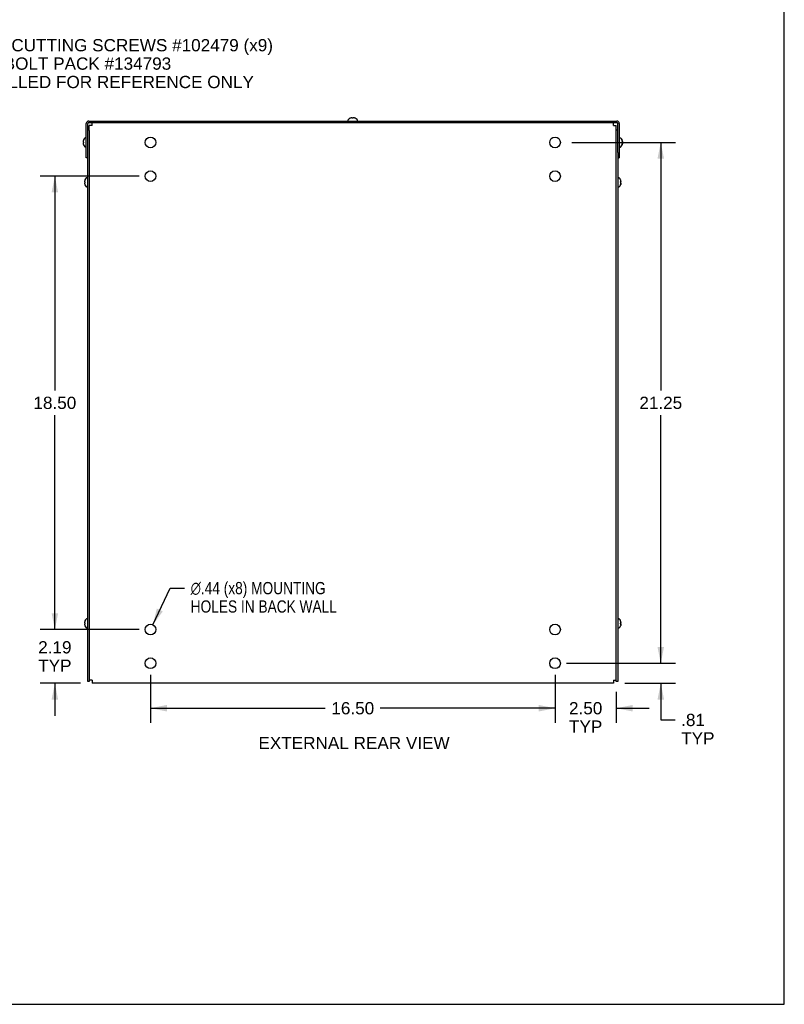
# Model space of a CAD drawing. Header units: inches. Extents: x 0 to 113, y 0 to 73.
# Tile 5 of 6: x 82 to 113, y 0 to 40. Entities that reach past the tile are written whole.
import ezdxf

# ---------------------------------------------------------------- set-up
doc = ezdxf.new("R2010")
doc.units = ezdxf.units.IN
doc.header["$LTSCALE"] = 6.233333
doc.header["$MEASUREMENT"] = 0
doc.layers.get('0').update_dxf_attribs({"linetype": 'CONTINUOUS'})
doc.layers.add('DIMENSIONS', color=7, linetype='CONTINUOUS')
doc.styles.get("Standard").update_dxf_attribs({"font": 'arial.ttf'})
doc.styles.add('TEXTSTYLE_1', font='gdt', dxfattribs={"width": 0.8})
doc.dimstyles.new('DIMSTYLE_1', dxfattribs={"dimtxt": 0.5, "dimasz": 0.666667, "dimexe": 0.09, "dimexo": 0.07, "dimgap": 0.0375, "dimtad": 0, "dimtih": 1, "dimtoh": 1, "dimzin": 4, "dimdsep": 46, "dimtxsty": 'Standard', "dimblk": '_FILLED', "dimblk1": '_FILLED', "dimblk2": '_FILLED', "dimcen": 0.09, "dimadec": 3, "dimazin": 1, "dimtfac": 1, "dimtdec": 3, "dimtofl": 0, "dimtmove": 0, "dimatfit": 3, "dimldrblk": '_FILLED', "dimfxl": 0, "dimtolj": 1, "dimtzin": 4, "dimarcsym": 0})
doc.dimstyles.new('DIMSTYLE_2', dxfattribs={"dimtxt": 0.5, "dimasz": 0.666667, "dimexe": 0.09, "dimexo": 0.07, "dimgap": 0.09, "dimtad": 0, "dimtih": 1, "dimtoh": 1, "dimzin": 4, "dimdsep": 46, "dimtxsty": 'Standard', "dimblk": '_FILLED', "dimblk1": '_FILLED', "dimblk2": '_FILLED', "dimcen": 0.09, "dimadec": 3, "dimazin": 1, "dimtfac": 1, "dimtdec": 3, "dimtofl": 0, "dimtmove": 0, "dimatfit": 1, "dimldrblk": '_FILLED', "dimfxl": 0, "dimtolj": 1, "dimtzin": 4, "dimarcsym": 0})

# ---------------------------------------------------------------- blocks, each defined once
blk = doc.blocks.new('_FILLED')
at = {"color": 0, "linetype": 'ByBlock'}
blk.add_solid([(0, 0), (-1, 0.2), (-1, -0.2)], dxfattribs=at)
blk = doc.blocks.new('*D10')
at = {"layer": 'DIMENSIONS', "color": 2, "linetype": 'Continuous'}
for p, q in [((108.295, 13.916), (108.295, 15.249)), ((104.449, 13.916), (108.895, 13.916)), ((106.832, 13.103), (108.895, 13.103)), ((108.295, 13.103), (108.295, 11.603)), ((108.295, 11.603), (108.878, 11.603))]:
    blk.add_line(p, q, dxfattribs=at)
at = {"layer": 'DIMENSIONS', "color": 2, "linetype": 'Continuous', "xscale": 0.6666666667, "yscale": 0.6666666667, "zscale": 0.6666666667}
for p, rotation in [((108.295, 13.916), 270), ((108.295, 13.103), 90)]:
    blk.add_blockref('_FILLED', p, dxfattribs=dict(at, rotation=rotation))
at = {"layer": 'DIMENSIONS', "color": 2, "linetype": 'Continuous', "insert": (109.128, 11.853), "char_height": 0.5, "width": 1.35502, "attachment_point": 1, "line_spacing_factor": 0.9}
blk.add_mtext('.81\\PTYP', dxfattribs=at)
blk = doc.blocks.new('*D11')
at = {"layer": 'DIMENSIONS', "color": 2, "linetype": 'Continuous'}
for p, q in [((103.982, 13.449), (103.982, 11.481)), ((106.482, 12.753), (106.482, 11.481)), ((103.982, 12.081), (102.649, 12.081)), ((106.482, 12.081), (107.816, 12.081))]:
    blk.add_line(p, q, dxfattribs=at)
at = {"layer": 'DIMENSIONS', "color": 2, "linetype": 'Continuous', "xscale": 0.6666666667, "yscale": 0.6666666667, "zscale": 0.6666666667}
blk.add_blockref('_FILLED', (103.982, 12.081), dxfattribs=at)
at = {"layer": 'DIMENSIONS', "color": 2, "linetype": 'Continuous', "xscale": 0.6666666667, "yscale": 0.6666666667, "zscale": 0.6666666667, "rotation": 180}
blk.add_blockref('_FILLED', (106.482, 12.081), dxfattribs=at)
at = {"layer": 'DIMENSIONS', "color": 2, "linetype": 'Continuous', "insert": (105.232, 12.331), "char_height": 0.5, "width": 1.35874, "attachment_point": 2, "line_spacing_factor": 0.9}
blk.add_mtext('2.50\\PTYP', dxfattribs=at)
blk = doc.blocks.new('*D12')
at = {"layer": 'DIMENSIONS', "color": 2, "linetype": 'Continuous'}
for p, q in [((87.482, 13.449), (87.482, 11.481)), ((103.982, 13.449), (103.982, 11.481)), ((87.482, 12.081), (94.609, 12.081)), ((103.982, 12.081), (96.856, 12.081))]:
    blk.add_line(p, q, dxfattribs=at)
at = {"layer": 'DIMENSIONS', "color": 2, "linetype": 'Continuous', "xscale": 0.6666666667, "yscale": 0.6666666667, "zscale": 0.6666666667, "rotation": 180}
blk.add_blockref('_FILLED', (87.482, 12.081), dxfattribs=at)
at = {"layer": 'DIMENSIONS', "color": 2, "linetype": 'Continuous', "xscale": 0.6666666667, "yscale": 0.6666666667, "zscale": 0.6666666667}
blk.add_blockref('_FILLED', (103.982, 12.081), dxfattribs=at)
at = {"layer": 'DIMENSIONS', "color": 2, "linetype": 'Continuous', "insert": (95.732, 12.331), "char_height": 0.5, "width": 1.74721, "attachment_point": 2, "line_spacing_factor": 0.9}
blk.add_mtext('16.50', dxfattribs=at)
blk = doc.blocks.new('*D13')
at = {"layer": 'DIMENSIONS', "color": 2, "linetype": 'Continuous'}
for p, q in [((83.581, 15.291), (83.581, 16.624)), ((87.016, 15.291), (82.981, 15.291)), ((84.632, 13.103), (82.981, 13.103)), ((83.581, 13.103), (83.581, 11.77))]:
    blk.add_line(p, q, dxfattribs=at)
at = {"layer": 'DIMENSIONS', "color": 2, "linetype": 'Continuous', "xscale": 0.6666666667, "yscale": 0.6666666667, "zscale": 0.6666666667}
for p, rotation in [((83.581, 15.291), 270), ((83.581, 13.103), 90)]:
    blk.add_blockref('_FILLED', p, dxfattribs=dict(at, rotation=rotation))
at = {"layer": 'DIMENSIONS', "color": 2, "linetype": 'Continuous', "insert": (83.581, 14.816), "char_height": 0.5, "width": 1.35874, "attachment_point": 2, "line_spacing_factor": 0.9}
blk.add_mtext('2.19\\PTYP', dxfattribs=at)
blk = doc.blocks.new('*D14')
at = {"layer": 'DIMENSIONS', "color": 2, "linetype": 'Continuous'}
for p, q in [((87.016, 33.791), (82.981, 33.791)), ((83.581, 33.791), (83.581, 25.041)), ((83.581, 15.291), (83.581, 24.041)), ((87.016, 15.291), (82.981, 15.291))]:
    blk.add_line(p, q, dxfattribs=at)
at = {"layer": 'DIMENSIONS', "color": 2, "linetype": 'Continuous', "xscale": 0.6666666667, "yscale": 0.6666666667, "zscale": 0.6666666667}
for p, rotation in [((83.581, 33.791), 90), ((83.581, 15.291), 270)]:
    blk.add_blockref('_FILLED', p, dxfattribs=dict(at, rotation=rotation))
at = {"layer": 'DIMENSIONS', "color": 2, "linetype": 'Continuous', "insert": (83.581, 24.791), "char_height": 0.5, "width": 1.74721, "attachment_point": 2, "line_spacing_factor": 0.9}
blk.add_mtext('18.50', dxfattribs=at)
blk = doc.blocks.new('*D15')
at = {"layer": 'DIMENSIONS', "color": 2, "linetype": 'Continuous'}
for p, q in [((104.668, 35.166), (108.895, 35.166)), ((108.295, 35.166), (108.295, 25.041)), ((108.295, 13.916), (108.295, 24.041)), ((104.668, 13.916), (108.895, 13.916))]:
    blk.add_line(p, q, dxfattribs=at)
at = {"layer": 'DIMENSIONS', "color": 2, "linetype": 'Continuous', "xscale": 0.6666666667, "yscale": 0.6666666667, "zscale": 0.6666666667}
for p, rotation in [((108.295, 35.166), 90), ((108.295, 13.916), 270)]:
    blk.add_blockref('_FILLED', p, dxfattribs=dict(at, rotation=rotation))
at = {"layer": 'DIMENSIONS', "color": 2, "linetype": 'Continuous', "insert": (108.295, 24.791), "char_height": 0.5, "width": 1.74721, "attachment_point": 2, "line_spacing_factor": 0.9}
blk.add_mtext('21.25', dxfattribs=at)
blk = doc.blocks.new('*D16')
at = {"layer": 'DIMENSIONS', "color": 2, "linetype": 'Continuous'}
for p, q in [((87.576, 15.488), (88.289, 16.981)), ((88.289, 16.981), (88.872, 16.981))]:
    blk.add_line(p, q, dxfattribs=at)
at = {"layer": 'DIMENSIONS', "color": 2, "linetype": 'Continuous', "xscale": 0.6666666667, "yscale": 0.6666666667, "zscale": 0.6666666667, "rotation": 244.4773951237}
blk.add_blockref('_FILLED', (87.576, 15.488), dxfattribs=at)
at = {"layer": 'DIMENSIONS', "color": 2, "linetype": 'Continuous', "insert": (89.122, 17.231), "char_height": 0.5, "width": 7.43866, "attachment_point": 1, "line_spacing_factor": 0.9, "style": 'TEXTSTYLE_1'}
blk.add_mtext('{\\fgdt;n}\\fArial;.44 (x8) MOUNTING\\PHOLES IN BACK WALL', dxfattribs=at)

msp = doc.modelspace()

# ---------------------------------------------------------------- linework, layer by layer
at = {"color": 7, "linetype": 'Continuous'}
for p, q in [((113.3333, 0), (113.3333, 73.3333)), ((95.6682, 36.1626), (95.6637, 36.1616)), ((95.6973, 36.1665), (95.6933, 36.1662)), ((95.6997, 36.1662), (95.6973, 36.1665)), ((95.7167, 36.1515), (95.7167, 36.1616)), ((95.7477, 36.1616), (95.7477, 36.1515)), ((95.7671, 36.1665), (95.7647, 36.1662)), ((95.7711, 36.1662), (95.7671, 36.1665)), ((95.8007, 36.1616), (95.7963, 36.1626)), ((84.8622, 34.5382), (84.8622, 35.9362)), ((84.9642, 36.0382), (106.5002, 36.0382)), ((95.5457, 36.0382), (95.5457, 36.0847)), ((95.633, 36.1511), (95.6327, 36.1515)), ((95.6339, 36.1515), (95.633, 36.1511)), ((95.7168, 36.1511), (95.7167, 36.1515)), ((95.7477, 36.1515), (95.7477, 36.1511)), ((95.8315, 36.1511), (95.8305, 36.1515)), ((95.8317, 36.1515), (95.8315, 36.1511)), ((95.9187, 36.0382), (95.9187, 36.0847)), ((106.6022, 35.9362), (106.6022, 34.5382)), ((84.9822, 35.6657), (84.9222, 35.6657)), ((84.9822, 35.6513), (84.9822, 13.1657)), ((106.5422, 35.6657), (106.4822, 35.6657)), ((84.7342, 35.2046), (84.7339, 35.2006)), ((84.7339, 35.2006), (84.7342, 35.1981)), ((84.7342, 35.1332), (84.7339, 35.1308)), ((84.7339, 35.1308), (84.7342, 35.1267)), ((84.7388, 35.2342), (84.7378, 35.2297)), ((84.7378, 35.1016), (84.7388, 35.0972)), ((84.7388, 35.1812), (84.7489, 35.1812)), ((84.7489, 35.1502), (84.7388, 35.1502)), ((84.7489, 35.2652), (84.7493, 35.2649)), ((84.7493, 35.2649), (84.7489, 35.2639)), ((84.7489, 35.1812), (84.7493, 35.1811)), ((84.7493, 35.1502), (84.7489, 35.1502)), ((84.7489, 35.0674), (84.7493, 35.0664)), ((84.7493, 35.0664), (84.7489, 35.0662)), ((84.8622, 35.3522), (84.8157, 35.3522)), ((84.8622, 34.9792), (84.8157, 34.9792)), ((106.6022, 35.3522), (106.6488, 35.3522)), ((106.6022, 34.9792), (106.6488, 34.9792)), ((106.7156, 35.2641), (106.7152, 35.2651)), ((106.7152, 35.182), (106.7156, 35.182)), ((106.7154, 35.1769), (106.7152, 35.182)), ((106.7156, 35.1818), (106.7152, 35.1817)), ((106.7156, 35.1806), (106.7152, 35.1805)), ((106.7156, 35.151), (106.7152, 35.1511)), ((106.7152, 35.0665), (106.7156, 35.0675)), ((106.7153, 35.0664), (106.7152, 35.0665)), ((106.7153, 35.2649), (106.7153, 35.2649)), ((106.7156, 35.1803), (106.7153, 35.1802)), ((106.7156, 35.0672), (106.7153, 35.0665)), ((106.7156, 35.2652), (106.7156, 35.2652)), ((106.7156, 35.182), (106.7156, 35.1803)), ((106.7156, 35.182), (106.7214, 35.1819)), ((106.7156, 35.1818), (106.7256, 35.1818)), ((106.7156, 35.1806), (106.7256, 35.1806)), ((106.7214, 35.1804), (106.7156, 35.1803)), ((106.7156, 35.1657), (106.7156, 35.1648)), ((106.7177, 35.151), (106.7156, 35.151)), ((106.7177, 35.0726), (106.7156, 35.0672)), ((106.7156, 35.0675), (106.7156, 35.0672)), ((106.7229, 35.1509), (106.7177, 35.151)), ((106.7214, 35.1819), (106.7256, 35.1818)), ((106.7256, 35.1806), (106.7214, 35.1804)), ((106.7256, 35.1508), (106.7229, 35.1509)), ((106.7266, 35.183), (106.7256, 35.1806)), ((106.7266, 35.1015), (106.7256, 35.097)), ((106.7302, 35.1985), (106.7305, 35.2009)), ((106.7303, 35.127), (106.7305, 35.1311)), ((106.7305, 35.2006), (106.7305, 35.2002)), ((106.7305, 35.1307), (106.7305, 35.1305)), ((106.5422, 34.7486), (106.5422, 13.1657)), ((84.9222, 34.5382), (84.8622, 34.5382)), ((106.5422, 34.5382), (106.6022, 34.5382)), ((84.7942, 33.5796), (84.7939, 33.5756)), ((84.7939, 33.5756), (84.7942, 33.5731)), ((84.7942, 33.5082), (84.7939, 33.5058)), ((84.7939, 33.5058), (84.7942, 33.5017)), ((84.7988, 33.6092), (84.7978, 33.6047)), ((84.7978, 33.4766), (84.7988, 33.4722)), ((84.7988, 33.5562), (84.8089, 33.5562)), ((84.8089, 33.5252), (84.7988, 33.5252)), ((84.8089, 33.6402), (84.8093, 33.6399)), ((84.8093, 33.6399), (84.8089, 33.6389)), ((84.8089, 33.5562), (84.8093, 33.5561)), ((84.8093, 33.5252), (84.8089, 33.5252)), ((84.8089, 33.4424), (84.8093, 33.4414)), ((84.8093, 33.4414), (84.8089, 33.4412)), ((84.9222, 33.7272), (84.8757, 33.7272)), ((84.9222, 33.3542), (84.8757, 33.3542)), ((106.5422, 33.7272), (106.5888, 33.7272)), ((106.5422, 33.3542), (106.5888, 33.3542)), ((106.6556, 33.6391), (106.6552, 33.6401)), ((106.6552, 33.557), (106.6556, 33.557)), ((106.6554, 33.5519), (106.6552, 33.557)), ((106.6556, 33.5568), (106.6552, 33.5567)), ((106.6556, 33.5556), (106.6552, 33.5555)), ((106.6556, 33.526), (106.6552, 33.5261)), ((106.6552, 33.4415), (106.6556, 33.4425)), ((106.6553, 33.4414), (106.6552, 33.4415)), ((106.6553, 33.6399), (106.6553, 33.6399)), ((106.6556, 33.5553), (106.6553, 33.5552)), ((106.6556, 33.4422), (106.6553, 33.4415)), ((106.6556, 33.6402), (106.6556, 33.6402)), ((106.6556, 33.557), (106.6614, 33.5569)), ((106.6556, 33.557), (106.6556, 33.5553)), ((106.6556, 33.5568), (106.6656, 33.5568)), ((106.6556, 33.5556), (106.6656, 33.5556)), ((106.6596, 33.5554), (106.6556, 33.5553)), ((106.6556, 33.5407), (106.6556, 33.5398)), ((106.6614, 33.5259), (106.6556, 33.526)), ((106.6577, 33.4476), (106.6556, 33.4422)), ((106.6556, 33.4425), (106.6556, 33.4422)), ((106.6614, 33.5569), (106.6656, 33.5568)), ((106.6656, 33.5258), (106.6614, 33.5259)), ((106.6666, 33.558), (106.6656, 33.5556)), ((106.6666, 33.4765), (106.6656, 33.472)), ((106.6702, 33.5735), (106.6705, 33.5759)), ((106.6703, 33.502), (106.6705, 33.5061)), ((106.6705, 33.5756), (106.6705, 33.5752)), ((106.6705, 33.5057), (106.6705, 33.5055)), ((84.9222, 15.7272), (84.8757, 15.7272)), ((106.5422, 15.7272), (106.5888, 15.7272)), ((84.7942, 15.5796), (84.7939, 15.5756)), ((84.7939, 15.5756), (84.7942, 15.5731)), ((84.7942, 15.5082), (84.7939, 15.5058)), ((84.7939, 15.5058), (84.7942, 15.5017)), ((84.7988, 15.6092), (84.7978, 15.6047)), ((84.7978, 15.4766), (84.7988, 15.4722)), ((84.7988, 15.5562), (84.8089, 15.5562)), ((84.8089, 15.5252), (84.7988, 15.5252)), ((84.8089, 15.6402), (84.8093, 15.6399)), ((84.8093, 15.6399), (84.8089, 15.6389)), ((84.8089, 15.5562), (84.8093, 15.5561)), ((84.8093, 15.5252), (84.8089, 15.5252)), ((84.8089, 15.4424), (84.8093, 15.4414)), ((84.8093, 15.4414), (84.8089, 15.4412)), ((84.9222, 15.3542), (84.8757, 15.3542)), ((106.5422, 15.3542), (106.5888, 15.3542)), ((106.6556, 15.6391), (106.6552, 15.6401)), ((106.6552, 15.557), (106.6556, 15.557)), ((106.6554, 15.5519), (106.6552, 15.557)), ((106.6556, 15.5568), (106.6552, 15.5567)), ((106.6556, 15.5556), (106.6552, 15.5555)), ((106.6556, 15.526), (106.6552, 15.5261)), ((106.6552, 15.4415), (106.6556, 15.4425)), ((106.6553, 15.4414), (106.6552, 15.4415)), ((106.6553, 15.6399), (106.6553, 15.6399)), ((106.6556, 15.5553), (106.6553, 15.5552)), ((106.6556, 15.4422), (106.6553, 15.4415)), ((106.6556, 15.6402), (106.6556, 15.6402)), ((106.6556, 15.557), (106.6614, 15.5569)), ((106.6556, 15.557), (106.6556, 15.5553)), ((106.6556, 15.5568), (106.6656, 15.5568)), ((106.6556, 15.5556), (106.6656, 15.5556)), ((106.6596, 15.5554), (106.6556, 15.5553)), ((106.6556, 15.5407), (106.6556, 15.5398)), ((106.6614, 15.5259), (106.6556, 15.526)), ((106.6577, 15.4476), (106.6556, 15.4422)), ((106.6556, 15.4425), (106.6556, 15.4422)), ((106.6644, 15.5555), (106.6596, 15.5554)), ((106.6614, 15.5569), (106.6656, 15.5568)), ((106.6656, 15.5258), (106.6614, 15.5259)), ((106.6656, 15.5556), (106.6644, 15.5555)), ((106.6666, 15.558), (106.6656, 15.5556)), ((106.6666, 15.4765), (106.6656, 15.472)), ((106.6702, 15.5735), (106.6705, 15.5759)), ((106.6703, 15.502), (106.6705, 15.5061)), ((106.6705, 15.5756), (106.6705, 15.5752)), ((106.6705, 15.5057), (106.6705, 15.5055)), ((84.9822, 13.1657), (84.9222, 13.1657)), ((106.5422, 13.1657), (106.4822, 13.1657)), ((0, 0), (113.3333, 0))]:
    msp.add_line(p, q, dxfattribs=at)
at = {"color": 3, "linetype": 'Continuous'}
for p, q in [((84.9222, 13.1657), (84.9222, 35.9362)), ((84.9642, 35.9782), (106.5002, 35.9782)), ((84.9822, 35.6513), (84.9822, 35.8614)), ((85.0992, 35.8612), (85.0019, 35.8613)), ((85.099, 35.9759), (85.0989, 35.9782)), ((85.099, 35.9584), (85.099, 35.9759)), ((85.0992, 35.8612), (85.099, 35.9584)), ((106.3652, 35.8612), (106.3654, 35.9584)), ((106.3652, 35.8612), (106.4625, 35.8613)), ((106.4625, 35.8613), (106.48, 35.8614)), ((106.48, 35.8614), (106.4822, 35.8614)), ((106.4822, 13.1657), (106.4822, 35.8614)), ((106.5422, 34.7486), (106.5422, 35.9362)), ((84.9845, 13.2199), (84.9822, 13.2199)), ((85.0019, 13.22), (84.9845, 13.2199)), ((85.0992, 13.2202), (85.0019, 13.22)), ((106.3655, 13.1032), (85.0989, 13.1032)), ((85.0992, 13.2202), (85.099, 13.1229)), ((106.3652, 13.2202), (106.4625, 13.22)), ((106.3652, 13.2202), (106.3654, 13.1229)), ((106.3654, 13.1229), (106.3655, 13.1054)), ((106.3655, 13.1054), (106.3655, 13.1032))]:
    msp.add_line(p, q, dxfattribs=at)
at = {"color": 7, "linetype": 'Continuous'}
for points in [[(95.6933, 36.1662), (95.6892, 36.1658), (95.6852, 36.1654), (95.681, 36.1648), (95.6768, 36.1642), (95.6726, 36.1634), (95.6682, 36.1626)], [(95.7167, 36.1616), (95.7143, 36.1625), (95.7119, 36.1634), (95.7094, 36.1641), (95.707, 36.1648), (95.7046, 36.1653), (95.7022, 36.1658), (95.6997, 36.1662)], [(95.7647, 36.1662), (95.7623, 36.1658), (95.7598, 36.1653), (95.7574, 36.1648), (95.755, 36.1641), (95.7526, 36.1634), (95.7501, 36.1625), (95.7477, 36.1616)], [(95.7963, 36.1626), (95.7919, 36.1634), (95.7876, 36.1642), (95.7834, 36.1648), (95.7793, 36.1654), (95.7752, 36.1658), (95.7711, 36.1662)], [(95.7477, 36.1511), (95.7425, 36.1513), (95.7374, 36.1515), (95.7322, 36.1515), (95.727, 36.1515), (95.7219, 36.1513), (95.7168, 36.1511)], [(84.7378, 35.2297), (84.7369, 35.2253), (84.7362, 35.221), (84.7355, 35.2168), (84.735, 35.2127), (84.7345, 35.2086), (84.7342, 35.2046)], [(84.7342, 35.1981), (84.7346, 35.1957), (84.735, 35.1933), (84.7356, 35.1909), (84.7363, 35.1884), (84.737, 35.186), (84.7379, 35.1836), (84.7388, 35.1812)], [(84.7388, 35.1502), (84.7379, 35.1477), (84.737, 35.1453), (84.7363, 35.1429), (84.7356, 35.1405), (84.735, 35.138), (84.7346, 35.1356), (84.7342, 35.1332)], [(84.7342, 35.1267), (84.7345, 35.1227), (84.735, 35.1186), (84.7355, 35.1145), (84.7362, 35.1103), (84.7369, 35.106), (84.7378, 35.1016)], [(84.7493, 35.1811), (84.749, 35.176), (84.7489, 35.1708), (84.7489, 35.1657), (84.7489, 35.1605), (84.749, 35.1553), (84.7493, 35.1502)], [(106.7152, 35.2651), (106.7153, 35.2651), (106.7154, 35.2651), (106.7155, 35.2652), (106.7155, 35.2652), (106.7156, 35.2652)], [(106.7152, 35.1511), (106.7154, 35.1562), (106.7155, 35.1614)], [(106.7156, 35.2652), (106.7156, 35.2651), (106.7155, 35.2651), (106.7155, 35.265), (106.7154, 35.265), (106.7153, 35.2649)], [(106.7156, 35.1665), (106.7155, 35.1596), (106.7154, 35.1545), (106.7153, 35.1511)], [(106.7156, 35.0662), (106.7156, 35.0662), (106.7155, 35.0662), (106.7155, 35.0663), (106.7154, 35.0664), (106.7153, 35.0664)], [(106.7156, 35.1665), (106.7155, 35.1717), (106.7154, 35.1769)], [(106.7256, 35.2343), (106.7243, 35.2388), (106.7229, 35.2435), (106.7214, 35.2484), (106.7196, 35.2535), (106.7177, 35.2587), (106.7156, 35.2641)], [(106.7156, 35.0675), (106.7177, 35.0729), (106.7196, 35.0781), (106.7214, 35.0832), (106.7229, 35.0881), (106.7243, 35.0928), (106.7256, 35.0973)], [(106.7256, 35.097), (106.7243, 35.0925), (106.7229, 35.0878), (106.7214, 35.0829), (106.7196, 35.0779), (106.7177, 35.0726)], [(106.7305, 35.2009), (106.7303, 35.2049), (106.7299, 35.2089), (106.7294, 35.213), (106.7289, 35.2171), (106.7283, 35.2212), (106.7275, 35.2255), (106.7266, 35.2299), (106.7256, 35.2343)], [(106.7256, 35.1818), (106.7266, 35.1842), (106.7274, 35.1865), (106.7282, 35.1889), (106.7288, 35.1913), (106.7294, 35.1937), (106.7299, 35.1961), (106.7302, 35.1985)], [(106.7305, 35.1311), (106.7302, 35.1335), (106.7299, 35.136), (106.7294, 35.1385), (106.7288, 35.1409), (106.7282, 35.1434), (106.7274, 35.1458), (106.7266, 35.1483), (106.7256, 35.1508)], [(106.7256, 35.0973), (106.7266, 35.1018), (106.7275, 35.1062), (106.7283, 35.1105), (106.7289, 35.1147), (106.7294, 35.1189), (106.7299, 35.123), (106.7303, 35.127)], [(106.7305, 35.2002), (106.7302, 35.1978), (106.7299, 35.1953), (106.7294, 35.1929), (106.7288, 35.1904), (106.7282, 35.1879), (106.7274, 35.1855), (106.7266, 35.183)], [(106.7305, 35.1305), (106.7303, 35.1265), (106.7299, 35.1224), (106.7294, 35.1184), (106.7289, 35.1143), (106.7283, 35.1101), (106.7275, 35.1058), (106.7266, 35.1015)], [(84.7978, 33.6047), (84.7969, 33.6003), (84.7962, 33.596), (84.7955, 33.5918), (84.795, 33.5877), (84.7945, 33.5836), (84.7942, 33.5796)], [(84.7942, 33.5731), (84.7946, 33.5707), (84.795, 33.5683), (84.7956, 33.5659), (84.7963, 33.5634), (84.797, 33.561), (84.7979, 33.5586), (84.7988, 33.5562)], [(84.7988, 33.5252), (84.7979, 33.5227), (84.797, 33.5203), (84.7963, 33.5179), (84.7956, 33.5155), (84.795, 33.513), (84.7946, 33.5106), (84.7942, 33.5082)], [(84.7942, 33.5017), (84.7945, 33.4977), (84.795, 33.4936), (84.7955, 33.4895), (84.7962, 33.4853), (84.7969, 33.481), (84.7978, 33.4766)], [(84.8093, 33.5561), (84.809, 33.551), (84.8089, 33.5458), (84.8089, 33.5407), (84.8089, 33.5355), (84.809, 33.5303), (84.8093, 33.5252)], [(106.6552, 33.6401), (106.6553, 33.6401), (106.6554, 33.6401), (106.6555, 33.6402), (106.6555, 33.6402), (106.6556, 33.6402)], [(106.6552, 33.5261), (106.6554, 33.5312), (106.6555, 33.5364)], [(106.6556, 33.6402), (106.6556, 33.6401), (106.6555, 33.6401), (106.6555, 33.64), (106.6554, 33.64), (106.6553, 33.6399)], [(106.6556, 33.5415), (106.6555, 33.5346), (106.6554, 33.5295), (106.6553, 33.5261)], [(106.6556, 33.4412), (106.6556, 33.4412), (106.6555, 33.4412), (106.6555, 33.4413), (106.6554, 33.4414), (106.6553, 33.4414)], [(106.6556, 33.5415), (106.6555, 33.5467), (106.6554, 33.5519)], [(106.6656, 33.6093), (106.6643, 33.6138), (106.6629, 33.6185), (106.6614, 33.6234), (106.6596, 33.6285), (106.6577, 33.6337), (106.6556, 33.6391)], [(106.6556, 33.4425), (106.6577, 33.4479), (106.6596, 33.4531), (106.6614, 33.4582), (106.6629, 33.4631), (106.6643, 33.4678), (106.6656, 33.4723)], [(106.6656, 33.472), (106.6643, 33.4675), (106.6629, 33.4628), (106.6614, 33.4579), (106.6596, 33.4529), (106.6577, 33.4476)], [(106.6656, 33.5556), (106.6614, 33.5554), (106.6596, 33.5554)], [(106.6705, 33.5759), (106.6703, 33.5799), (106.6699, 33.5839), (106.6694, 33.588), (106.6689, 33.5921), (106.6683, 33.5962), (106.6675, 33.6005), (106.6666, 33.6049), (106.6656, 33.6093)], [(106.6656, 33.5568), (106.6666, 33.5592), (106.6674, 33.5615), (106.6682, 33.5639), (106.6688, 33.5663), (106.6694, 33.5687), (106.6699, 33.5711), (106.6702, 33.5735)], [(106.6705, 33.5061), (106.6702, 33.5085), (106.6699, 33.511), (106.6694, 33.5135), (106.6688, 33.5159), (106.6682, 33.5184), (106.6674, 33.5208), (106.6666, 33.5233), (106.6656, 33.5258)], [(106.6656, 33.4723), (106.6666, 33.4768), (106.6675, 33.4812), (106.6683, 33.4855), (106.6689, 33.4897), (106.6694, 33.4939), (106.6699, 33.498), (106.6703, 33.502)], [(106.6705, 33.5752), (106.6702, 33.5728), (106.6699, 33.5703), (106.6694, 33.5679), (106.6688, 33.5654), (106.6682, 33.5629), (106.6674, 33.5605), (106.6666, 33.558)], [(106.6705, 33.5055), (106.6703, 33.5015), (106.6699, 33.4974), (106.6694, 33.4934), (106.6689, 33.4893), (106.6683, 33.4851), (106.6675, 33.4808), (106.6666, 33.4765)], [(84.7978, 15.6047), (84.7969, 15.6003), (84.7962, 15.596), (84.7955, 15.5918), (84.795, 15.5877), (84.7945, 15.5836), (84.7942, 15.5796)], [(84.7942, 15.5731), (84.7946, 15.5707), (84.795, 15.5683), (84.7956, 15.5659), (84.7963, 15.5634), (84.797, 15.561), (84.7979, 15.5586), (84.7988, 15.5562)], [(84.7988, 15.5252), (84.7979, 15.5227), (84.797, 15.5203), (84.7963, 15.5179), (84.7956, 15.5155), (84.795, 15.513), (84.7946, 15.5106), (84.7942, 15.5082)], [(84.7942, 15.5017), (84.7945, 15.4977), (84.795, 15.4936), (84.7955, 15.4895), (84.7962, 15.4853), (84.7969, 15.481), (84.7978, 15.4766)], [(84.8093, 15.5561), (84.809, 15.551), (84.8089, 15.5458), (84.8089, 15.5407), (84.8089, 15.5355), (84.809, 15.5303), (84.8093, 15.5252)], [(106.6552, 15.6401), (106.6553, 15.6401), (106.6554, 15.6401), (106.6555, 15.6402), (106.6555, 15.6402), (106.6556, 15.6402)], [(106.6552, 15.5261), (106.6554, 15.5312), (106.6555, 15.5364)], [(106.6556, 15.6402), (106.6556, 15.6401), (106.6555, 15.6401), (106.6555, 15.64), (106.6554, 15.64), (106.6553, 15.6399)], [(106.6556, 15.5415), (106.6555, 15.5346), (106.6554, 15.5295), (106.6553, 15.5261)], [(106.6556, 15.4412), (106.6556, 15.4412), (106.6555, 15.4412), (106.6555, 15.4413), (106.6554, 15.4414), (106.6553, 15.4414)], [(106.6556, 15.5415), (106.6555, 15.5467), (106.6554, 15.5519)], [(106.6656, 15.6093), (106.6643, 15.6138), (106.6629, 15.6185), (106.6614, 15.6234), (106.6596, 15.6285), (106.6577, 15.6337), (106.6556, 15.6391)], [(106.6556, 15.4425), (106.6577, 15.4479), (106.6596, 15.4531), (106.6614, 15.4582), (106.6629, 15.4631), (106.6643, 15.4678), (106.6656, 15.4723)], [(106.6656, 15.472), (106.6643, 15.4675), (106.6629, 15.4628), (106.6614, 15.4579), (106.6596, 15.4529), (106.6577, 15.4476)], [(106.6705, 15.5759), (106.6703, 15.5799), (106.6699, 15.5839), (106.6694, 15.588), (106.6689, 15.5921), (106.6683, 15.5962), (106.6675, 15.6005), (106.6666, 15.6049), (106.6656, 15.6093)], [(106.6656, 15.5568), (106.6666, 15.5592), (106.6674, 15.5615), (106.6682, 15.5639), (106.6688, 15.5663), (106.6694, 15.5687), (106.6699, 15.5711), (106.6702, 15.5735)], [(106.6705, 15.5061), (106.6702, 15.5085), (106.6699, 15.511), (106.6694, 15.5135), (106.6688, 15.5159), (106.6682, 15.5184), (106.6674, 15.5208), (106.6666, 15.5233), (106.6656, 15.5258)], [(106.6656, 15.4723), (106.6666, 15.4768), (106.6675, 15.4812), (106.6683, 15.4855), (106.6689, 15.4897), (106.6694, 15.4939), (106.6699, 15.498), (106.6703, 15.502)], [(106.6705, 15.5752), (106.6702, 15.5728), (106.6699, 15.5703), (106.6694, 15.5679), (106.6688, 15.5654), (106.6682, 15.5629), (106.6674, 15.5605), (106.6666, 15.558)], [(106.6705, 15.5055), (106.6703, 15.5015), (106.6699, 15.4974), (106.6694, 15.4934), (106.6689, 15.4893), (106.6683, 15.4851), (106.6675, 15.4808), (106.6666, 15.4765)]]:
    msp.add_lwpolyline(points, dxfattribs=at)
at = {"color": 3, "linetype": 'Continuous'}
for points in [[(85.0019, 35.8613), (84.9845, 35.8614), (84.9822, 35.8614)], [(106.3654, 35.9584), (106.3655, 35.9759), (106.3655, 35.9782)], [(85.099, 13.1229), (85.099, 13.1054), (85.0989, 13.1032)], [(106.4625, 13.22), (106.48, 13.2199), (106.4822, 13.2199)]]:
    msp.add_lwpolyline(points, dxfattribs=at)
for centre in [(87.4822, 35.1657), (103.9822, 35.1657), (87.4822, 33.7907), (103.9822, 33.7907), (87.4822, 15.2907), (103.9822, 15.2907), (87.4822, 13.9157), (103.9822, 13.9157)]:
    msp.add_circle(centre, 0.2188, dxfattribs=at)
at = {"color": 7, "linetype": 'Continuous'}
for centre, radius, start, end in [((95.7322, 35.9093), 0.2614, 105.19411, 112.08938), ((95.7322, 35.9093), 0.2614, 67.91063, 74.80589), ((84.9642, 35.9362), 0.102, 90, 180), ((95.5657, 36.0847), 0.02, 133.5138, 180), ((95.7322, 35.9093), 0.2618, 112.33569, 133.5138), ((95.7322, 35.9093), 0.2618, 46.4862, 67.66431), ((95.8987, 36.0847), 0.02, 0, 46.4862), ((106.5002, 35.9362), 0.102, 0, 90), ((84.991, 35.1657), 0.2614, 157.91063, 164.80589), ((84.991, 35.1657), 0.2614, 195.19411, 202.08938), ((84.991, 35.1657), 0.2618, 136.4862, 157.66431), ((84.991, 35.1657), 0.2618, 202.33569, 223.5138), ((84.8157, 35.3322), 0.02, 90, 136.4862), ((84.8157, 34.9992), 0.02, 223.5138, 270), ((106.6488, 35.3322), 0.02, 43.5138, 90), ((106.6488, 34.9992), 0.02, 270, 316.4862), ((106.4734, 35.1657), 0.2618, 22.33644, 43.5138), ((106.4734, 35.1657), 0.2618, 316.4862, 337.66356), ((85.051, 33.5407), 0.2614, 157.91063, 164.80589), ((85.051, 33.5407), 0.2614, 195.19411, 202.08938), ((85.051, 33.5407), 0.2618, 136.4862, 157.66431), ((85.051, 33.5407), 0.2618, 202.33569, 223.5138), ((84.8757, 33.7072), 0.02, 90, 136.4862), ((84.8757, 33.3742), 0.02, 223.5138, 270), ((106.5888, 33.7072), 0.02, 43.5138, 90), ((106.5888, 33.3742), 0.02, 270, 316.4862), ((106.4134, 33.5407), 0.2618, 22.33644, 43.5138), ((106.4134, 33.5407), 0.2618, 316.4862, 337.66356), ((85.051, 15.5407), 0.2618, 136.4862, 157.66431), ((84.8757, 15.7072), 0.02, 90, 136.4862), ((106.5888, 15.7072), 0.02, 43.5138, 90), ((106.4134, 15.5407), 0.2618, 22.33644, 43.5138), ((85.051, 15.5407), 0.2614, 157.91063, 164.80589), ((85.051, 15.5407), 0.2614, 195.19411, 202.08938), ((85.051, 15.5407), 0.2618, 202.33569, 223.5138), ((84.8757, 15.3742), 0.02, 223.5138, 270), ((106.5888, 15.3742), 0.02, 270, 316.4862), ((106.4134, 15.5407), 0.2618, 316.4862, 337.66356)]:
    msp.add_arc(centre, radius, start, end, dxfattribs=at)
at = {"color": 3, "linetype": 'Continuous'}
for centre, start, end in [((84.9642, 35.9362), 90, 180), ((106.5002, 35.9362), 0, 90)]:
    msp.add_arc(centre, 0.042, start, end, dxfattribs=at)

# ---------------------------------------------------------------- texts
at = {"layer": 'DIMENSIONS', "color": 2, "linetype": 'Continuous', "char_height": 0.5, "line_spacing_factor": 0.9}
for s, insert, width, attachment_point in [('10-32 THREAD CUTTING SCREWS #102479 (x9)\\PPROVIDED IN BOLT PACK #134793\\PSHOWN INSTALLED FOR REFERENCE ONLY', (76.7597, 39.3824), 15.698885, 1), ('EXTERNAL REAR VIEW', (95.7847, 10.913), 7.784387, 2)]:
    msp.add_mtext(s, dxfattribs=dict(at, insert=insert, width=width, attachment_point=attachment_point))

# ---------------------------------------------------------------- dimensions: what is measured, and where the dimension line sits
at = {"layer": 'DIMENSIONS', "color": 2, "linetype": 'Continuous'}
for base, p1, p2, angle, picture, middle in [((108.2948, 35.1657), (104.5976, 13.9157), (104.5976, 35.1657), 90, '*D15', (108.29, 24.5379)), ((83.5815, 33.7907), (87.0856, 15.2907), (87.0856, 33.7907), 90, '*D14', (83.6027, 24.5379)), ((87.4822, 12.0814), (103.9822, 13.519), (87.4822, 13.519), 180, '*D12', (95.7535, 12.0787))]:
    dim = msp.add_linear_dim(base=base, p1=p1, p2=p2, angle=angle, dimstyle='DIMSTYLE_1', dxfattribs=at)
    dim.commit()
    dim.dimension.update_dxf_attribs({"geometry": picture, "text_midpoint": middle, "dimtype": 160})
dim = msp.add_diameter_dim_2p(p1=(87.5765, 15.4881), p2=(87.388, 15.0933), text='%%c<> (x8) MOUNTING\\PHOLES IN BACK WALL', dimstyle='DIMSTYLE_2', override={"dimpost": '<>'}, dxfattribs=at)
dim.commit()
dim.dimension.update_dxf_attribs({"geometry": '*D16', "text_midpoint": (92.8418, 16.6057), "dimtype": 163})
for base, p1, p2, angle, picture, middle in [((83.5815, 15.2907), (84.7023, 13.1032), (87.0856, 15.2907), 90, '*D13', (83.5815, 14.1908)), ((108.2948, 13.9157), (106.7622, 13.1032), (104.3789, 13.9157), 90, '*D10', (109.8057, 11.2277)), ((103.9822, 12.0814), (106.4822, 12.8232), (103.9822, 13.519), 180, '*D11', (105.2322, 11.7064))]:
    dim = msp.add_linear_dim(base=base, p1=p1, p2=p2, angle=angle, text='<>\\PTYP', dimstyle='DIMSTYLE_1', dxfattribs=at)
    dim.commit()
    dim.dimension.update_dxf_attribs({"geometry": picture, "text_midpoint": middle, "dimtype": 160})

doc.saveas('drawing.dxf')
